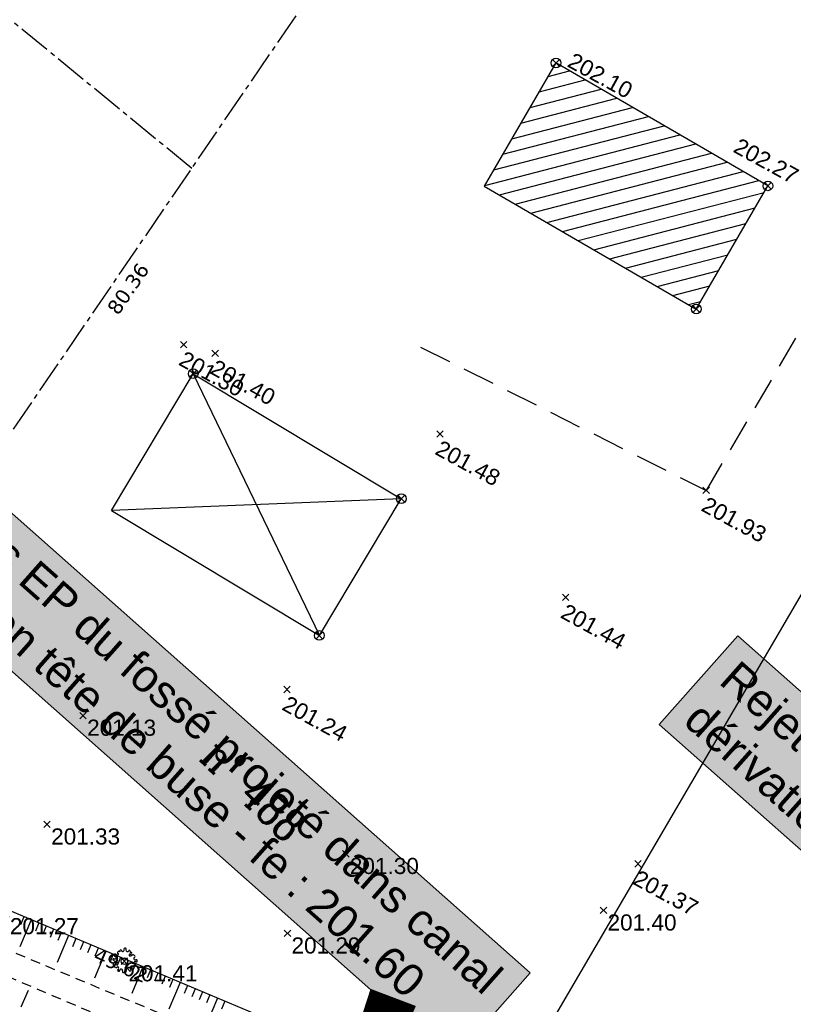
# Model space of a CAD drawing. Extents: x 1616800 to 1632437, y 2248456 to 2251974.
# Tile 134 of 256: x 1617726 to 1617774, y 2251672 to 2251733. Entities that reach past the tile are written whole.
import ezdxf
from ezdxf.enums import TextEntityAlignment as Align

# ---------------------------------------------------------------- set-up
doc = ezdxf.new("R2010")
doc.units = 0
doc.header["$LTSCALE"] = 2
doc.header["$PDMODE"] = 3
doc.header["$PDSIZE"] = 0.2
for name, pattern in [('Cadastre', [1.45, 1, -0.15, 0.15, -0.15]), ('CHEMIN', [1.5, 1, -0.5]), ('FOSSE', [0.5, 0.3, -0.2])]:
    doc.linetypes.add(name, pattern=pattern)
doc.layers.get('0').update_dxf_attribs({"linetype": 'CONTINUOUS'})
for name, color, linetype in [('02-PAP-EP TEXTE POUR 2000°', 3, 'CONTINUOUS'), ('X-PTS TOPO-TEXTE TOPOALT', 8, 'CONTINUOUS'), ('X-PTS TOPO-TOPOPOINT', 8, 'CONTINUOUS'), ('Y - FDP TOPO-COTATION', 8, 'CONTINUOUS'), ('Y - FDP TOPO-LIMITES_ 08115', 8, 'CONTINUOUS'), ('Y-FDP TOPO-CADASTRE', 11, 'Cadastre'), ('Y-FDP TOPO-CADASTRE_NUMERO', 11, 'CONTINUOUS'), ('Y-FDP TOPO-TOP_AXE_FOSSE', 8, 'CONTINUOUS'), ('Y-FDP TOPO-TOP_BARBULE', 8, 'CONTINUOUS'), ('Y-FDP TOPO-TOP_BATI', 8, 'CONTINUOUS'), ('Y-FDP TOPO-TOP_BORNE', 8, 'CONTINUOUS'), ('Y-FDP TOPO-TOP_TALUS', 8, 'CONTINUOUS'), ('Y-FDP TOPO-TOP_VEGETATION_symb', 8, 'CONTINUOUS')]:
    doc.layers.add(name, color=color, linetype=linetype)
doc.styles.add('COMPLEX', font='complex.shx')
doc.styles.get("Standard").update_dxf_attribs({"font": 'arial.ttf'})
doc.styles.add('Verdana 2.0', font='verdana.ttf', dxfattribs={"width": 0.99, "height": 2})

# ---------------------------------------------------------------- blocks, each defined once
blk = doc.blocks.new('TCPOINT')
at = {"color": 0}
blk.add_point((0, 0), dxfattribs=at)
at = {"layer": 'X-PTS TOPO-TEXTE TOPOALT'}
blk.add_attdef('ALT', text='', height=0.75, dxfattribs=at).set_placement((0.25, -0.25), align=Align.TOP_LEFT)
blk = doc.blocks.new('point')
at = {"color": 0}
blk.add_circle((0, 0), 0.3, dxfattribs=at)
blk = doc.blocks.new('Arbre composé')
for centre, major_axis, start_param, end_param in [((-0.29, 0.794), (0.0543, 0.0543), 6.27112, 9.712496), ((-0.128, 0.856), (0.0756, 0.0756), 2.437811, 4.160139), ((-0.128, 0.856), (-0.0756, 0.0756), 2.589343, 4.311671), ((0.053, 0.929), (-0.0621, 0.0621), -0.814049, 1.170078), ((0.053, 0.929), (0.0621, 0.0621), 5.055805, 7.039932), ((0.229, 0.846), (-0.0756, 0.0756), 0.343416, 2.065744), ((0.229, 0.846), (0.0756, 0.0756), 3.63654, 5.358868), ((0.366, 0.751), (0.0611, 0.0611), 5.442007, 7.443818), ((-0.819, 0.097), (0.0621, 0.0621), 0.372067, 2.356194), ((-0.924, -0.062), (-0.114, 0.114), 4.443451, 5.394658), ((-0.72, 0.469), (-0.0621, 0.0621), 0.261799, 2.245927), ((-0.72, 0.469), (-0.0621, 0.0621), 4.560857, 6.544985), ((-0.741, 0.276), (-0.0756, 0.0756), 1.942863, 3.665191), ((-0.504, 0.247), (-0.256, 0.256), 1.472466, 2.237887), ((-0.741, 0.276), (0.0756, 0.0756), 5.235988, 6.958316), ((-0.563, 0.585), (-0.0756, 0.0756), 1.419265, 3.141593), ((-0.447, 0.666), (-0.0621, 0.0621), -0.261799, 1.722328), ((-0.5, 0.551), (-0.031, 0.031), 2.648002, 5.490599), ((-0.44, 0.401), (-0.243, 0.243), -1.12231, -0.636034), ((0, 0), (0.177, 0.177), 5.497787, 11.780972), ((0.419, 0.476), (-0.0439, 0.0439), -1.123056, 1.960793), ((0.455, 0.647), (0.162, 0.162), 3.648866, 4.555851), ((0.479, 0.624), (-0.0687, 0.0687), 1.943234, 4.662706), ((0.509, 0.73), (0.0414, 0.0414), 2.084224, 4.724816), ((0.66, 0.41), (0.0621, 0.0621), 6.021386, 8.005513), ((0.83, 0.205), (-0.0756, 0.0756), -0.67513, 1.047198), ((0.83, 0.205), (0.0756, 0.0756), 2.617994, 4.340322), ((0.721, 0.35), (-0.0738, 0.0738), 3.545603, 5.353199), ((0.908, 0.027), (0.0621, 0.0621), 5.497787, 7.481914), ((0.908, 0.027), (-0.0621, 0.0621), 1.942863, 3.926991), ((-0.761, -0.25), (-0.0867, 0.0867), 3.947739, 8.650944), ((-0.729, -0.409), (-0.0339, 0.0339), -0.091877, 2.941892), ((-0.625, -0.407), (-0.0621, 0.0621), 1.280346, 3.264473), ((-0.574, -0.193), (0.0595, 0.0595), 3.060826, 6.736019), ((-0.512, -0.463), (0.031, 0.031), 5.760943, 8.603541), ((-0.437, -0.685), (0.0621, 0.0621), 1.390613, 3.374741), ((-0.547, -0.525), (0.0756, 0.0756), 4.532206, 6.254534), ((-0.437, -0.685), (0.0621, 0.0621), 3.374741, 5.358868), ((-0.244, -0.712), (0.0756, 0.0756), 0.494947, 2.217275), ((-0.244, -0.712), (-0.0756, 0.0756), 3.485009, 5.207336), ((-0.068, -0.795), (0.0621, 0.0621), 1.914212, 3.89834), ((0.056, -0.777), (-0.0621, 0.0621), 2.356194, 4.340322), ((0.234, -0.699), (-0.0756, 0.0756), -0.523599, 1.198729), ((0.234, -0.699), (0.0756, 0.0756), 5.608055, 7.330383), ((0.428, -0.677), (-0.0621, 0.0621), 0.895666, 2.879793), ((0.543, -0.52), (-0.0756, 0.0756), 0, 1.722328), ((0.547, -0.454), (-0.0565, 0.0565), -1.34685, 0.669035), ((0.428, -0.677), (-0.0621, 0.0621), 2.879793, 4.863921), ((0.66, -0.334), (-0.0621, 0.0621), 1.419265, 3.403392), ((0.83, -0.152), (0.0756, 0.0756), 2.094395, 3.816723), ((0.83, -0.152), (-0.0756, 0.0756), -1.198729, 0.523599), ((0.739, -0.292), (0.0611, 0.0611), 3.899862, 5.901673), ((-0.018, -0.801), (0.069, 0.069), 3.361879, 4.78249)]:
    blk.add_ellipse(centre, major_axis=major_axis, ratio=1, start_param=start_param, end_param=end_param)

msp = doc.modelspace()

# ---------------------------------------------------------------- hatches: boundary and pattern name
at = {"layer": 'Y-FDP TOPO-TOP_BATI'}
h = msp.add_hatch(dxfattribs=at)
h.set_pattern_fill('ANSI31', color=256, scale=0.24999962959, angle=329.55286126, style=0)
h.paths.add_polyline_path([(1617759.2751, 2251730.5316), (1617754.837, 2251722.8978), (1617767.9622, 2251715.284), (1617772.4002, 2251722.9179)])

# ---------------------------------------------------------------- linework, layer by layer
at = {"layer": '02-PAP-EP TEXTE POUR 2000°', "elevation": 199.9526, "flags": 128}
msp.add_lwpolyline([(1617749.1971, 2251672.6417, 3, 0, 0), (1617738.2501, 2251643.7409, 0, 0, 0)], format="xyseb", dxfattribs=at)
at = {"layer": 'Y - FDP TOPO-LIMITES_ 08115', "elevation": 202.26, "flags": 128}
msp.add_lwpolyline([(1617793.5157, 2251730.2007), (1617755.672, 2251665.4492)], dxfattribs=at)
at = {"layer": 'Y-FDP TOPO-CADASTRE', "elevation": 202.03, "flags": 128}
for points in [[(1617709.3204, 2251683.9142), (1617736.723, 2251723.9998), (1617754.3961, 2251749.8527), (1617754.6692, 2251750.2522)], [(1617736.723, 2251723.9998), (1617719.3982, 2251738.2066)]]:
    msp.add_lwpolyline(points, dxfattribs=at)
at = {"layer": 'Y-FDP TOPO-TOP_AXE_FOSSE', "linetype": 'FOSSE', "elevation": 201.34, "flags": 128}
for points in [[(1617601.8186, 2251762.922), (1617610.1506, 2251756.636), (1617629.6276, 2251741.988), (1617650.7276, 2251727.848), (1617668.4526, 2251710.915), (1617681.6206, 2251701.676), (1617699.0136, 2251688.41), (1617708.9996, 2251680.668), (1617719.8336, 2251677.878), (1617748.7516, 2251665.825), (1617762.3456, 2251660.092), (1617781.0436, 2251652.934), (1617799.0036, 2251644.975), (1617815.3806, 2251635.767), (1617830.3196, 2251628.053), (1617853.9176, 2251613.386), (1617868.6136, 2251605.049), (1617881.5356, 2251596.854), (1617897.5646, 2251587.866), (1617911.5046, 2251578.556), (1617923.2046, 2251571.798), (1617941.6916, 2251560.354), (1617955.8166, 2251551.523), (1617969.3786, 2251543.574), (1617981.8546, 2251538.005), (1617999.4726, 2251530.796), (1618011.2156, 2251524.71), (1618031.4966, 2251514.802), (1618044.3006, 2251508.569), (1618060.3096, 2251501.695), (1618069.9096, 2251496.606), (1618077.1396, 2251493.691), (1618078.3956, 2251492.785), (1618078.3956, 2251492.785)], [(1617600.6196, 2251761.017), (1617609.0186, 2251754.94), (1617628.5696, 2251740.863), (1617649.5776, 2251726.58), (1617667.1536, 2251709.962), (1617698.4656, 2251687.431), (1617708.5936, 2251679.832), (1617719.3676, 2251676.48), (1617748.1656, 2251664.214), (1617780.0586, 2251651.492), (1617797.8506, 2251643.441), (1617814.4516, 2251634.395), (1617829.3226, 2251626.401), (1617852.7376, 2251612.188), (1617867.9276, 2251602.952), (1617881.2236, 2251595.195), (1617896.7006, 2251586.358), (1617910.6286, 2251577.168), (1617921.4716, 2251570.879), (1617940.7716, 2251559.213), (1617954.7426, 2251550.028), (1617968.6406, 2251542.538), (1617981.3776, 2251536.875), (1617998.6816, 2251529.02), (1618010.6006, 2251523.098), (1618031.3996, 2251513.411), (1618043.8426, 2251507.316), (1618060.1126, 2251499.876), (1618069.5666, 2251494.908), (1618076.1756, 2251492.383), (1618078.3956, 2251492.785), (1618078.2546, 2251490.49)]]:
    msp.add_lwpolyline(points, dxfattribs=at)
at = {"layer": 'Y-FDP TOPO-TOP_BARBULE'}
for p, q in [((1617726.3259, 2251677.6408), (1617726.1137, 2251677.1367)), ((1617726.7867, 2251677.4469), (1617726.0801, 2251675.7679)), ((1617727.2475, 2251677.2529), (1617727.0357, 2251676.7496)), ((1617727.7084, 2251677.0589), (1617727.4967, 2251676.556)), ((1617728.1692, 2251676.865), (1617727.9577, 2251676.3624)), ((1617729.0909, 2251676.477), (1617728.387, 2251674.8045)), ((1617728.6301, 2251676.671), (1617728.4187, 2251676.1688)), ((1617729.5518, 2251676.2831), (1617729.3408, 2251675.7817)), ((1617730.0126, 2251676.0891), (1617729.8018, 2251675.5881)), ((1617730.4735, 2251675.8952), (1617730.2628, 2251675.3945)), ((1617731.3952, 2251675.5072), (1617730.6939, 2251673.8411)), ((1617730.9343, 2251675.7012), (1617730.7238, 2251675.201)), ((1617731.856, 2251675.3133), (1617731.6458, 2251674.8138)), ((1617732.3169, 2251675.1193), (1617732.1068, 2251674.6202)), ((1617732.7777, 2251674.9254), (1617732.5678, 2251674.4267)), ((1617733.2386, 2251674.7314), (1617733.0288, 2251674.2331)), ((1617733.6994, 2251674.5374), (1617733.0008, 2251672.8777)), ((1617734.1602, 2251674.3435), (1617733.9508, 2251673.8459)), ((1617734.6211, 2251674.1495), (1617734.4118, 2251673.6524)), ((1617735.0819, 2251673.9556), (1617734.8728, 2251673.4588)), ((1617736.0036, 2251673.5676), (1617735.3077, 2251671.9142)), ((1617735.5428, 2251673.7616), (1617735.3339, 2251673.2652)), ((1617736.4645, 2251673.3737), (1617736.2559, 2251672.878)), ((1617726.1643, 2251672.0567), (1617726.6033, 2251673.0924)), ((1617736.9253, 2251673.1797), (1617736.7169, 2251672.6845)), ((1617737.3862, 2251672.9858), (1617737.1779, 2251672.4909)), ((1617737.847, 2251672.7918), (1617737.6389, 2251672.2973)), ((1617738.3079, 2251672.5978), (1617737.6147, 2251670.9508)), ((1617738.7687, 2251672.4039), (1617738.5609, 2251671.9102))]:
    msp.add_line(p, q, dxfattribs=at)
at = {"layer": 'Y-FDP TOPO-TOP_BATI', "linetype": 'CHEMIN'}
msp.add_line((1617750.8886, 2251712.9307, 201.93), (1617768.579, 2251704.0507, 201.93), dxfattribs=at)
at = {"layer": 'Y-FDP TOPO-TOP_BATI', "linetype": 'CHEMIN', "elevation": 202.03, "flags": 128}
msp.add_lwpolyline([(1617786.2602, 2251734.1707), (1617768.579, 2251704.0507)], dxfattribs=at)
at = {"layer": 'Y-FDP TOPO-TOP_BATI', "elevation": 202.04, "flags": 128}
msp.add_lwpolyline([(1617759.2751, 2251730.5316), (1617754.837, 2251722.8978), (1617767.9622, 2251715.284), (1617772.4002, 2251722.9179)], close=True, dxfattribs=at)
at = {"layer": 'Y-FDP TOPO-TOP_BATI', "flags": 128}
for points, elevation in [([(1617731.7417, 2251702.8075), (1617736.8121, 2251711.2801)], 201.3), ([(1617736.8121, 2251711.2801), (1617749.6963, 2251703.5361)], 201.3), ([(1617736.8121, 2251711.2801), (1617744.6259, 2251695.0635)], 201.3), ([(1617749.6963, 2251703.5361), (1617731.7417, 2251702.8075)], 201.24), ([(1617744.6259, 2251695.0635), (1617749.6963, 2251703.5361)], 201.24), ([(1617731.7417, 2251702.8075), (1617744.6259, 2251695.0635)], 201.24)]:
    msp.add_lwpolyline(points, dxfattribs=dict(at, elevation=elevation))
at = {"layer": 'Y-FDP TOPO-TOP_TALUS', "elevation": 201.34, "flags": 128}
msp.add_lwpolyline([(1617616.2666, 2251770.213), (1617610.3376, 2251766.397), (1617605.0976, 2251761.617), (1617610.6046, 2251757.885), (1617630.9016, 2251743.638), (1617651.5876, 2251728.738), (1617670.5436, 2251713.14), (1617683.1536, 2251703.762), (1617700.7816, 2251690.685), (1617721.3596, 2251679.731), (1617750.4036, 2251667.507), (1617763.0046, 2251662.137), (1617782.1896, 2251654.735), (1617799.8756, 2251646.373), (1617816.1886, 2251637.54), (1617831.2396, 2251629.029), (1617854.8706, 2251615.354), (1617869.0526, 2251606.843), (1617882.8896, 2251598.861), (1617898.6766, 2251588.998), (1617912.8626, 2251580.258), (1617924.4126, 2251573.443), (1617942.7026, 2251562.063), (1617952.7762, 2251556.1244)], dxfattribs=at)

# ---------------------------------------------------------------- block references
at = {"layer": 'X-PTS TOPO-TOPOPOINT'}
ref = msp.add_blockref('TCPOINT', (1617759.2734, 2251730.5316, 202.1), dxfattribs=dict(at, rotation=331.2218548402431))
ref.add_attrib('ALT', '202.10', dxfattribs={"layer": 'X-PTS TOPO-TEXTE TOPOALT', "height": 1, "rotation": 331.221855}).set_placement((1617760.3927, 2251731.2199, 202.1), align=Align.TOP_LEFT)
ref = msp.add_blockref('TCPOINT', (1617772.3985, 2251722.9178, 202.27), dxfattribs=dict(at, rotation=331.2001793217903))
ref.add_attrib('ALT', '202.27', dxfattribs={"layer": 'X-PTS TOPO-TEXTE TOPOALT', "height": 1, "rotation": 331.200179}).set_placement((1617770.6645, 2251725.9287, 202.27), align=Align.TOP_LEFT)
for p, rotation in [((1617767.9605, 2251715.284), 331.2001800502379), ((1617736.8104, 2251711.2801), 331.2001853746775), ((1617749.6946, 2251703.5361), 331.2001831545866), ((1617744.6242, 2251695.0635), 331.2001836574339)]:
    msp.add_blockref('TCPOINT', p, dxfattribs=dict(at, rotation=rotation))
ref = msp.add_blockref('TCPOINT', (1617736.2243, 2251713.0769, 201.3), dxfattribs=dict(at, rotation=331.2218588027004))
ref.add_attrib('ALT', '201.30', dxfattribs={"layer": 'X-PTS TOPO-TEXTE TOPOALT', "height": 1, "rotation": 331.221859}).set_placement((1617736.3231, 2251712.7374, 201.3), align=Align.TOP_LEFT)
ref = msp.add_blockref('TCPOINT', (1617738.1705, 2251712.5488, 201.4), dxfattribs=dict(at, rotation=331.2218583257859))
ref.add_attrib('ALT', '201.40', dxfattribs={"layer": 'X-PTS TOPO-TEXTE TOPOALT', "height": 1, "rotation": 331.221858}).set_placement((1617738.2693, 2251712.2094, 201.4), align=Align.TOP_LEFT)
ref = msp.add_blockref('TCPOINT', (1617752.0953, 2251707.5476, 201.48), dxfattribs=dict(at, rotation=331.2218561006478))
ref.add_attrib('ALT', '201.48', dxfattribs={"layer": 'X-PTS TOPO-TEXTE TOPOALT', "height": 1, "rotation": 331.221856}).set_placement((1617752.194, 2251707.2081, 201.48), align=Align.TOP_LEFT)
ref = msp.add_blockref('TCPOINT', (1617768.5773, 2251704.0507, 201.93), dxfattribs=dict(at, rotation=331.2218531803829))
ref.add_attrib('ALT', '201.93', dxfattribs={"layer": 'X-PTS TOPO-TEXTE TOPOALT', "height": 1, "rotation": 331.221853}).set_placement((1617768.6761, 2251703.7112, 201.93), align=Align.TOP_LEFT)
ref = msp.add_blockref('TCPOINT', (1617759.869, 2251697.4207, 201.44), dxfattribs=dict(at, rotation=331.2218547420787))
ref.add_attrib('ALT', '201.44', dxfattribs={"layer": 'X-PTS TOPO-TEXTE TOPOALT', "height": 1, "rotation": 331.221855}).set_placement((1617759.9678, 2251697.0812, 201.44), align=Align.TOP_LEFT)
ref = msp.add_blockref('TCPOINT', (1617742.6215, 2251691.717, 201.24), dxfattribs=dict(at, rotation=331.2218577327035))
ref.add_attrib('ALT', '201.24', dxfattribs={"layer": 'X-PTS TOPO-TEXTE TOPOALT', "height": 1, "rotation": 331.221858}).set_placement((1617742.7203, 2251691.3775, 201.24), align=Align.TOP_LEFT)
ref = msp.add_blockref('TCPOINT', (1617729.9916, 2251690.101, 201.13), dxfattribs=at)
ref.add_attrib('ALT', '201.13', dxfattribs={"layer": 'X-PTS TOPO-TEXTE TOPOALT', "height": 1, "rotation": 360}).set_placement((1617730.2416, 2251689.851, 201.13), align=Align.TOP_LEFT)
ref = msp.add_blockref('TCPOINT', (1617727.7626, 2251683.363, 201.33), dxfattribs=at)
ref.add_attrib('ALT', '201.33', dxfattribs={"layer": 'X-PTS TOPO-TEXTE TOPOALT', "height": 1, "rotation": 360}).set_placement((1617728.0126, 2251683.113, 201.33), align=Align.TOP_LEFT)
ref = msp.add_blockref('TCPOINT', (1617746.2626, 2251681.536, 201.3), dxfattribs=at)
ref.add_attrib('ALT', '201.30', dxfattribs={"layer": 'X-PTS TOPO-TEXTE TOPOALT', "height": 1, "rotation": 0}).set_placement((1617746.5126, 2251681.286, 201.3), align=Align.TOP_LEFT)
ref = msp.add_blockref('TCPOINT', (1617764.3539, 2251680.9184, 201.37), dxfattribs=dict(at, rotation=331.2218536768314))
ref.add_attrib('ALT', '201.37', dxfattribs={"layer": 'X-PTS TOPO-TEXTE TOPOALT', "height": 1, "rotation": 331.221854}).set_placement((1617764.4527, 2251680.579, 201.37), align=Align.TOP_LEFT)
ref = msp.add_blockref('TCPOINT', (1617762.2196, 2251678.035, 201.4), dxfattribs=at)
ref.add_attrib('ALT', '201.40', dxfattribs={"layer": 'X-PTS TOPO-TEXTE TOPOALT', "height": 1}).set_placement((1617762.4696, 2251677.785, 201.4), align=Align.TOP_LEFT)
ref = msp.add_blockref('TCPOINT', (1617725.2096, 2251677.806, 201.27), dxfattribs=at)
ref.add_attrib('ALT', '201.27', dxfattribs={"layer": 'X-PTS TOPO-TEXTE TOPOALT', "height": 1, "rotation": 0}).set_placement((1617725.4596, 2251677.556, 201.27), align=Align.TOP_LEFT)
ref = msp.add_blockref('TCPOINT', (1617742.6466, 2251676.61, 201.29), dxfattribs=at)
ref.add_attrib('ALT', '201.29', dxfattribs={"layer": 'X-PTS TOPO-TEXTE TOPOALT', "height": 1, "rotation": 0}).set_placement((1617742.8966, 2251676.36, 201.29), align=Align.TOP_LEFT)
ref = msp.add_blockref('TCPOINT', (1617732.5516, 2251674.886, 201.41), dxfattribs=at)
ref.add_attrib('ALT', '201.41', dxfattribs={"layer": 'X-PTS TOPO-TEXTE TOPOALT', "height": 1, "rotation": 360}).set_placement((1617732.8016, 2251674.636, 201.41), align=Align.TOP_LEFT)
at = {"layer": 'Y-FDP TOPO-TOP_BORNE', "color": 152}
for p, xscale, yscale, rotation in [((1617759.2734, 2251730.5316), 1.000007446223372, 1.000007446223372, 331.2218548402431), ((1617772.3985, 2251722.9178), 1.000007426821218, 1.000007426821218, 331.2218527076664), ((1617767.9605, 2251715.284), 1.000007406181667, 1.000007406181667, 331.2218533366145), ((1617736.8104, 2251711.2801), 1.000007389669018, 1.000007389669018, 331.2218586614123), ((1617749.6946, 2251703.5361), 1.000007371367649, 1.000007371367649, 331.221856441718), ((1617744.6242, 2251695.0635), 1.000007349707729, 1.000007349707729, 331.2218570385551)]:
    msp.add_blockref('point', p, dxfattribs=dict(at, xscale=xscale, yscale=yscale, rotation=rotation))
at = {"layer": 'Y-FDP TOPO-TOP_VEGETATION_symb', "xscale": 0.7999999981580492, "yscale": 0.7999999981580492}
msp.add_blockref('Arbre composé', (1617732.5516, 2251674.886, 201.34), dxfattribs=at)

# ---------------------------------------------------------------- texts
at = {"layer": '02-PAP-EP TEXTE POUR 2000°', "char_height": 2, "attachment_point": 1, "rotation": 318.437139, "bg_fill": 17, "box_fill_scale": 1.5, "bg_fill_color": 255, "bg_fill_transparency": 0}
for s, width, insert in [('Rejet des EP du fossé projeté dans canal de dérivation tête de buse - fe : 201.60 ', 51.435444, (1617717.7852, 2251708.211, 199.9526)), ('Rejet des EP dans canal de dérivation tête de buse - fe : 200.47', 47.045141, (1617770.6142, 2251693.6294, 199.9526))]:
    msp.add_mtext_dynamic_manual_height_columns(s, width=width, gutter_width=12.5, heights=[0], dxfattribs=dict(at, insert=insert))
at = {"layer": 'Y - FDP TOPO-COTATION', "style": 'Verdana 2.0', "width": 0.99}
msp.add_text('80.36', height=0.9, rotation=55.643416, dxfattribs=at).set_placement((1617732.4059, 2251716.801), align=Align.TOP_CENTER)
msp.add_text('49.62', height=0.9, rotation=335.819161, dxfattribs=at).set_placement((1617732.1643, 2251674.2268), align=Align.CENTER)
at = {"layer": 'Y-FDP TOPO-CADASTRE_NUMERO', "style": 'COMPLEX', "width": 0.8}
msp.add_text('n° 488', height=2, rotation=315.424611, dxfattribs=at).set_placement((1617737.1468, 2251687.4342))

doc.saveas('drawing.dxf')
